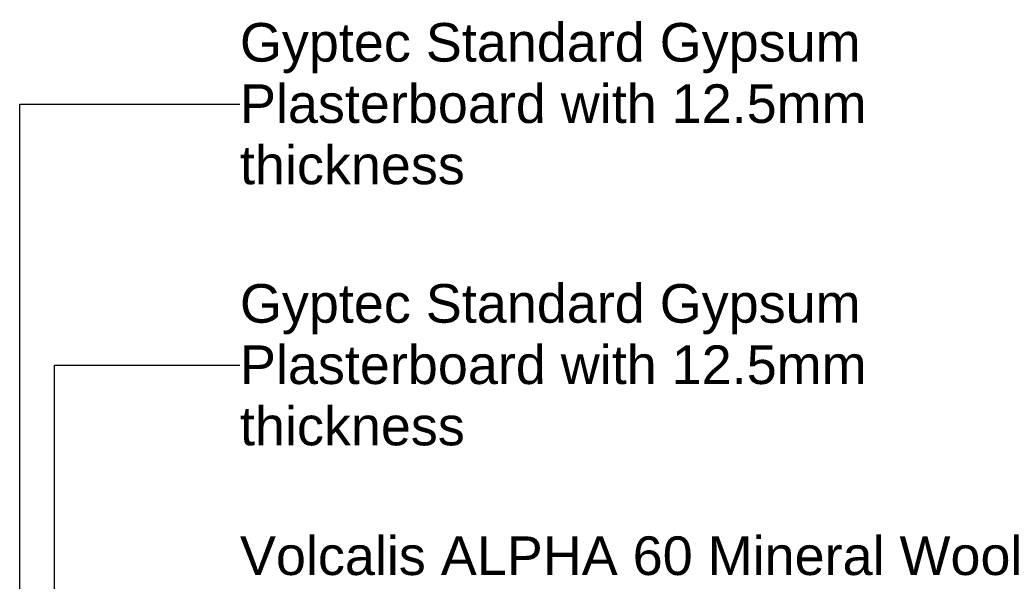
# Model space of a CAD drawing. Header units: millimetres. Extents: x -324 to 2524, y -490 to 1000.
# Tile 5 of 6: x 766 to 1531, y 228 to 664. Entities that reach past the tile are written whole.
import ezdxf

# ---------------------------------------------------------------- set-up
doc = ezdxf.new("R2010")
doc.units = ezdxf.units.MM
doc.layers.add('A-ANNO-IDEN', color=131, linetype='Continuous', lineweight=30)
doc.styles.add('Arial', font='arial.ttf', dxfattribs={"height": 30})

msp = doc.modelspace()

# ---------------------------------------------------------------- linework, layer by layer
at = {"layer": 'A-ANNO-IDEN'}
for p, q in [((765.759, 598.539), (936.858, 598.539)), ((765.759, 141.244), (765.759, 598.539)), ((792.703, 395.722), (936.858, 395.722)), ((792.703, 128.903), (792.703, 395.722))]:
    msp.add_line(p, q, dxfattribs=at)

# ---------------------------------------------------------------- texts
at = {"layer": 'A-ANNO-IDEN', "char_height": 30, "attachment_point": 1, "style": 'Arial'}
for s, insert, width in [('Gyptec Standard Gypsum', (936.858, 661.625), 594.05044), ('Plasterboard with 12.5mm', (936.858, 614), 602.869), ('thickness', (936.858, 566.375), 215.65394), ('Gyptec Standard Gypsum', (936.858, 458.808), 594.05044), ('Plasterboard with 12.5mm', (936.858, 411.183), 602.869), ('thickness', (936.858, 363.558), 215.65394), ('Volcalis ALPHA 60 Mineral Wool', (936.858, 262.818), 750.3795)]:
    msp.add_mtext(s, dxfattribs=dict(at, insert=insert, width=width))

doc.saveas('drawing.dxf')
